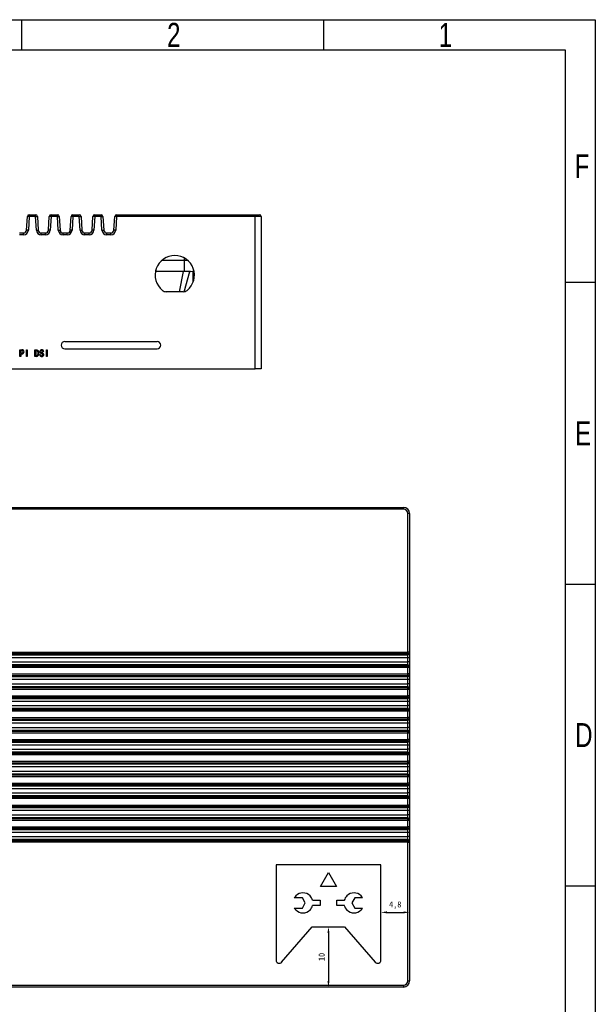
# Model space of a CAD drawing. Header units: millimetres. Extents: x 1601 to 1791, y 2186 to 2473.
# Tile 4 of 4: x 1696 to 1791, y 2310 to 2473. Entities that reach past the tile are written whole.
import ezdxf

# ---------------------------------------------------------------- set-up
doc = ezdxf.new("R2010")
doc.units = ezdxf.units.MM
doc.styles.add('SLDTEXTSTYLE1', font='TXT', dxfattribs={"width": 0.75})
doc.styles.add('黑体高度1mm', font='simhei.ttf', dxfattribs={"height": 1})
doc.dimstyles.new('绿色高度4mm', dxfattribs={"dimtxt": 1, "dimasz": 1, "dimexe": 0, "dimexo": 0, "dimtad": 1, "dimdec": 1, "dimtxsty": '黑体高度1mm', "dimcen": 2.5, "dimclrd": 3, "dimclre": 3, "dimclrt": 3, "dimadec": 0, "dimazin": 0, "dimtfac": 1, "dimtdec": 1, "dimtmove": 0, "dimatfit": 3, "dimfxl": 1, "dimarcsym": 0})

# ---------------------------------------------------------------- blocks, each defined once
blk = doc.blocks.new('*D34')
at = {"color": 3, "lineweight": -2, "transparency": 16777216}
blk.add_line((1747.25, 2321.94), (1747.25, 2313.98), dxfattribs=at)
at = {"color": 3, "transparency": 16777216}
for points in [[(1747.08, 2321.94), (1747.42, 2321.94), (1747.25, 2322.94)], [(1747.08, 2313.98), (1747.42, 2313.98), (1747.25, 2312.98)]]:
    blk.add_solid(points, dxfattribs=at)
at = {"layer": 'Defpoints', "color": 0, "transparency": 16777216}
for p in [(1747.25, 2322.94), (1747.25, 2312.98), (1747.25, 2312.98)]:
    blk.add_point(p, dxfattribs=at)
at = {"color": 3, "transparency": 16777216, "insert": (1746.12, 2317.96), "char_height": 1, "attachment_point": 5, "rotation": 90, "style": '黑体高度1mm'}
blk.add_mtext('10', dxfattribs=at)
blk = doc.blocks.new('*D35')
at = {"color": 3, "lineweight": -2, "transparency": 16777216}
blk.add_line((1756.93, 2325.35), (1759.69, 2325.35), dxfattribs=at)
at = {"color": 3, "transparency": 16777216}
for points in [[(1756.93, 2325.51), (1756.93, 2325.18), (1755.93, 2325.35)], [(1759.69, 2325.51), (1759.69, 2325.18), (1760.69, 2325.35)]]:
    blk.add_solid(points, dxfattribs=at)
at = {"layer": 'Defpoints', "color": 0, "transparency": 16777216}
for p in [(1755.93, 2325.35), (1760.69, 2325.35), (1760.69, 2325.35)]:
    blk.add_point(p, dxfattribs=at)
at = {"color": 3, "transparency": 16777216, "insert": (1758.31, 2326.53), "char_height": 1, "attachment_point": 5, "style": '黑体高度1mm'}
blk.add_mtext('4,8', dxfattribs=at)

msp = doc.modelspace()

# ---------------------------------------------------------------- linework, layer by layer
at = {"color": 7, "linetype": 'Continuous', "lineweight": -3}
for p, q in [((1601.46, 2473.23), (1791.46, 2473.23)), ((1696.46, 2468.23), (1696.46, 2473.23)), ((1746.46, 2468.23), (1746.46, 2473.23)), ((1791.46, 2473.23), (1791.46, 2186.23)), ((1606.46, 2468.23), (1786.46, 2468.23)), ((1786.46, 2468.23), (1786.46, 2191.23)), ((1697.24, 2438.38), (1697.37, 2440.63)), ((1697.67, 2440.61), (1697.37, 2440.63)), ((1697.67, 2440.61), (1697.54, 2438.36)), ((1697.67, 2440.61), (1697.67, 2440.91)), ((1697.67, 2440.91), (1698.73, 2440.91)), ((1698.73, 2440.61), (1697.67, 2440.61)), ((1698.73, 2440.61), (1698.73, 2440.91)), ((1698.73, 2440.61), (1699.03, 2440.63)), ((1698.87, 2438.36), (1698.73, 2440.61)), ((1699.03, 2440.63), (1699.17, 2438.38)), ((1700.86, 2438.38), (1700.99, 2440.63)), ((1701.29, 2440.61), (1700.99, 2440.63)), ((1701.29, 2440.61), (1701.16, 2438.36)), ((1701.29, 2440.61), (1701.29, 2440.91)), ((1701.29, 2440.91), (1702.35, 2440.91)), ((1702.35, 2440.61), (1701.29, 2440.61)), ((1702.35, 2440.61), (1702.35, 2440.91)), ((1702.35, 2440.61), (1702.65, 2440.63)), ((1702.48, 2438.36), (1702.35, 2440.61)), ((1702.65, 2440.63), (1702.78, 2438.38)), ((1704.47, 2438.38), (1704.61, 2440.63)), ((1704.91, 2440.61), (1704.61, 2440.63)), ((1704.91, 2440.61), (1704.77, 2438.36)), ((1704.91, 2440.61), (1704.91, 2440.91)), ((1704.91, 2440.91), (1705.97, 2440.91)), ((1705.97, 2440.61), (1704.91, 2440.61)), ((1705.97, 2440.61), (1705.97, 2440.91)), ((1705.97, 2440.61), (1706.27, 2440.63)), ((1706.1, 2438.36), (1705.97, 2440.61)), ((1706.27, 2440.63), (1706.4, 2438.38)), ((1708.09, 2438.38), (1708.23, 2440.63)), ((1708.53, 2440.61), (1708.23, 2440.63)), ((1708.53, 2440.61), (1708.39, 2438.36)), ((1708.53, 2440.61), (1708.53, 2440.91)), ((1708.53, 2440.91), (1709.58, 2440.91)), ((1709.58, 2440.61), (1708.53, 2440.61)), ((1709.58, 2440.61), (1709.58, 2440.91)), ((1709.58, 2440.61), (1709.88, 2440.63)), ((1709.72, 2438.36), (1709.58, 2440.61)), ((1709.88, 2440.63), (1710.02, 2438.38)), ((1711.71, 2438.38), (1711.85, 2440.63)), ((1712.15, 2440.61), (1711.85, 2440.63)), ((1712.15, 2440.61), (1712.01, 2438.36)), ((1712.15, 2440.61), (1712.15, 2440.91)), ((1712.15, 2440.91), (1735.12, 2440.91)), ((1735.12, 2440.61), (1712.15, 2440.61)), ((1735.12, 2440.61), (1735.12, 2440.91)), ((1735.12, 2440.91), (1735.82, 2440.91)), ((1735.12, 2415.41), (1735.12, 2440.61)), ((1736.12, 2440.61), (1735.12, 2440.61)), ((1736.12, 2440.61), (1736.12, 2415.41)), ((1696.05, 2437.91), (1696.74, 2437.91)), ((1696.74, 2437.61), (1696.05, 2437.61)), ((1696.74, 2437.61), (1696.74, 2437.91)), ((1697.54, 2438.36), (1697.24, 2438.38)), ((1698.87, 2438.36), (1699.17, 2438.38)), ((1699.66, 2437.61), (1699.66, 2437.91)), ((1699.66, 2437.91), (1700.36, 2437.91)), ((1700.36, 2437.61), (1699.66, 2437.61)), ((1700.36, 2437.61), (1700.36, 2437.91)), ((1701.16, 2438.36), (1700.86, 2438.38)), ((1702.48, 2438.36), (1702.78, 2438.38)), ((1703.28, 2437.61), (1703.28, 2437.91)), ((1703.28, 2437.91), (1703.98, 2437.91)), ((1703.98, 2437.61), (1703.28, 2437.61)), ((1703.98, 2437.61), (1703.98, 2437.91)), ((1704.77, 2438.36), (1704.47, 2438.38)), ((1706.1, 2438.36), (1706.4, 2438.38)), ((1706.9, 2437.61), (1706.9, 2437.91)), ((1706.9, 2437.91), (1707.59, 2437.91)), ((1707.59, 2437.61), (1706.9, 2437.61)), ((1707.59, 2437.61), (1707.59, 2437.91)), ((1708.39, 2438.36), (1708.09, 2438.38)), ((1709.72, 2438.36), (1710.02, 2438.38)), ((1710.52, 2437.61), (1710.52, 2437.91)), ((1710.52, 2437.91), (1711.21, 2437.91)), ((1711.21, 2437.61), (1710.52, 2437.61)), ((1711.21, 2437.61), (1711.21, 2437.91)), ((1712.01, 2438.36), (1711.71, 2438.38)), ((1723.38, 2431.51), (1723.38, 2433.41)), ((1718.65, 2431.51), (1718.59, 2431.51)), ((1723.38, 2431.51), (1718.65, 2431.51)), ((1723.33, 2428.17), (1724.29, 2431.51)), ((1724.38, 2431.51), (1723.38, 2431.51)), ((1786.46, 2429.73), (1791.46, 2429.73)), ((1723.2, 2428.16), (1720.37, 2428.16)), ((1703.56, 2419.91), (1718.86, 2419.91)), ((1696.14, 2417.44), (1696.14, 2418.54)), ((1696.14, 2418.54), (1696.48, 2418.54)), ((1696.29, 2417.44), (1696.14, 2417.44)), ((1696.44, 2418.42), (1696.29, 2418.42)), ((1696.29, 2418.42), (1696.29, 2418)), ((1696.29, 2418), (1696.44, 2418)), ((1696.48, 2417.87), (1696.29, 2417.87)), ((1696.29, 2417.87), (1696.29, 2417.44)), ((1697.21, 2417.44), (1697.21, 2418.54)), ((1697.21, 2418.54), (1697.36, 2418.54)), ((1697.36, 2417.44), (1697.21, 2417.44)), ((1697.36, 2418.54), (1697.36, 2417.44)), ((1698.6, 2417.44), (1698.6, 2418.54)), ((1698.6, 2418.54), (1698.82, 2418.54)), ((1698.82, 2417.44), (1698.6, 2417.44)), ((1698.82, 2418.42), (1698.75, 2418.42)), ((1698.75, 2418.42), (1698.75, 2417.57)), ((1698.75, 2417.57), (1698.82, 2417.57)), ((1699.41, 2417.75), (1699.41, 2417.79)), ((1699.41, 2417.79), (1699.56, 2417.79)), ((1699.56, 2417.79), (1699.56, 2417.75)), ((1700.07, 2418.24), (1699.92, 2418.24)), ((1700.51, 2417.44), (1700.51, 2418.54)), ((1700.51, 2418.54), (1700.65, 2418.54)), ((1700.65, 2417.44), (1700.51, 2417.44)), ((1700.65, 2418.54), (1700.65, 2417.44)), ((1703.56, 2418.71), (1718.86, 2418.71)), ((1657.67, 2415.41), (1735.12, 2415.41)), ((1736.12, 2415.41), (1735.12, 2415.41)), ((1631.19, 2392.43), (1759.69, 2392.43)), ((1759.69, 2392.13), (1631.19, 2392.13)), ((1759.69, 2392.43), (1759.69, 2392.13)), ((1760.69, 2391.43), (1760.39, 2391.43)), ((1760.39, 2368.47), (1760.39, 2391.43)), ((1760.69, 2391.43), (1760.69, 2368.47)), ((1786.46, 2379.73), (1791.46, 2379.73)), ((1630.49, 2368.47), (1760.39, 2368.47)), ((1760.69, 2368.47), (1760.39, 2368.47)), ((1760.39, 2368.17), (1760.39, 2368.47)), ((1760.69, 2368.47), (1760.69, 2368.33)), ((1760.39, 2368.17), (1630.49, 2368.17)), ((1630.49, 2368.03), (1760.39, 2368.03)), ((1760.39, 2367.53), (1630.49, 2367.53)), ((1630.49, 2366.84), (1760.39, 2366.84)), ((1760.39, 2368.03), (1760.39, 2368.17)), ((1760.39, 2367.53), (1760.39, 2368.03)), ((1760.69, 2367.53), (1760.39, 2367.53)), ((1760.39, 2366.84), (1760.39, 2367.53)), ((1760.39, 2366.34), (1760.39, 2366.84)), ((1760.69, 2366.84), (1760.39, 2366.84)), ((1760.69, 2368.33), (1760.69, 2367.53)), ((1760.69, 2367.53), (1760.69, 2366.84)), ((1760.69, 2366.84), (1760.69, 2366.04)), ((1760.39, 2366.34), (1630.49, 2366.34)), ((1630.49, 2366.2), (1760.39, 2366.2)), ((1760.39, 2365.9), (1630.49, 2365.9)), ((1760.39, 2366.2), (1760.39, 2366.34)), ((1760.39, 2365.9), (1760.39, 2366.2)), ((1760.69, 2365.9), (1760.39, 2365.9)), ((1760.39, 2364.85), (1760.39, 2365.9)), ((1760.69, 2366.04), (1760.69, 2365.9)), ((1760.69, 2365.9), (1760.69, 2364.85)), ((1630.49, 2364.85), (1760.39, 2364.85)), ((1760.39, 2364.55), (1630.49, 2364.55)), ((1630.49, 2364.41), (1760.39, 2364.41)), ((1760.39, 2363.91), (1630.49, 2363.91)), ((1760.69, 2364.85), (1760.39, 2364.85)), ((1760.39, 2364.55), (1760.39, 2364.85)), ((1760.39, 2364.41), (1760.39, 2364.55)), ((1760.39, 2363.91), (1760.39, 2364.41)), ((1760.69, 2363.91), (1760.39, 2363.91)), ((1760.39, 2363.22), (1760.39, 2363.91)), ((1760.69, 2364.85), (1760.69, 2364.71)), ((1760.69, 2364.71), (1760.69, 2363.91)), ((1760.69, 2363.91), (1760.69, 2363.22)), ((1630.49, 2363.22), (1760.39, 2363.22)), ((1760.39, 2362.72), (1630.49, 2362.72)), ((1630.49, 2362.58), (1760.39, 2362.58)), ((1760.39, 2362.28), (1630.49, 2362.28)), ((1760.39, 2362.72), (1760.39, 2363.22)), ((1760.69, 2363.22), (1760.39, 2363.22)), ((1760.39, 2362.58), (1760.39, 2362.72)), ((1760.39, 2362.28), (1760.39, 2362.58)), ((1760.39, 2361.23), (1760.39, 2362.28)), ((1760.69, 2362.28), (1760.39, 2362.28)), ((1760.69, 2363.22), (1760.69, 2362.42)), ((1760.69, 2362.42), (1760.69, 2362.28)), ((1760.69, 2362.28), (1760.69, 2361.23)), ((1630.49, 2361.23), (1760.39, 2361.23)), ((1760.39, 2360.93), (1630.49, 2360.93)), ((1630.49, 2360.79), (1760.39, 2360.79)), ((1760.39, 2360.93), (1760.39, 2361.23)), ((1760.69, 2361.23), (1760.39, 2361.23)), ((1760.39, 2360.79), (1760.39, 2360.93)), ((1760.39, 2360.29), (1760.39, 2360.79)), ((1760.69, 2361.23), (1760.69, 2361.09)), ((1760.69, 2361.09), (1760.69, 2360.29)), ((1760.39, 2360.29), (1630.49, 2360.29)), ((1630.49, 2359.6), (1760.39, 2359.6)), ((1760.39, 2359.1), (1630.49, 2359.1)), ((1630.49, 2358.96), (1760.39, 2358.96)), ((1760.69, 2360.29), (1760.39, 2360.29)), ((1760.39, 2359.6), (1760.39, 2360.29)), ((1760.39, 2359.1), (1760.39, 2359.6)), ((1760.69, 2359.6), (1760.39, 2359.6)), ((1760.39, 2358.96), (1760.39, 2359.1)), ((1760.39, 2358.66), (1760.39, 2358.96)), ((1760.69, 2360.29), (1760.69, 2359.6)), ((1760.69, 2359.6), (1760.69, 2358.8)), ((1760.69, 2358.8), (1760.69, 2358.66)), ((1760.39, 2358.66), (1630.49, 2358.66)), ((1630.49, 2357.61), (1760.39, 2357.61)), ((1760.39, 2357.31), (1630.49, 2357.31)), ((1630.49, 2357.17), (1760.39, 2357.17)), ((1760.39, 2357.61), (1760.39, 2358.66)), ((1760.69, 2358.66), (1760.39, 2358.66)), ((1760.39, 2357.31), (1760.39, 2357.61)), ((1760.69, 2357.61), (1760.39, 2357.61)), ((1760.39, 2357.17), (1760.39, 2357.31)), ((1760.39, 2356.67), (1760.39, 2357.17)), ((1760.69, 2358.66), (1760.69, 2357.61)), ((1760.69, 2357.61), (1760.69, 2357.47)), ((1760.69, 2357.47), (1760.69, 2356.67)), ((1760.39, 2356.67), (1630.49, 2356.67)), ((1630.49, 2355.98), (1760.39, 2355.98)), ((1760.39, 2355.48), (1630.49, 2355.48)), ((1760.69, 2356.67), (1760.39, 2356.67)), ((1760.39, 2355.98), (1760.39, 2356.67)), ((1760.39, 2355.48), (1760.39, 2355.98)), ((1760.69, 2355.98), (1760.39, 2355.98)), ((1760.39, 2355.34), (1760.39, 2355.48)), ((1760.69, 2356.67), (1760.69, 2355.98)), ((1760.69, 2355.98), (1760.69, 2355.18)), ((1630.49, 2355.34), (1760.39, 2355.34)), ((1760.39, 2355.04), (1630.49, 2355.04)), ((1630.49, 2353.99), (1760.39, 2353.99)), ((1760.39, 2355.04), (1760.39, 2355.34)), ((1760.69, 2355.04), (1760.39, 2355.04)), ((1760.39, 2353.99), (1760.39, 2355.04)), ((1760.39, 2353.69), (1760.39, 2353.99)), ((1760.69, 2353.99), (1760.39, 2353.99)), ((1760.69, 2355.18), (1760.69, 2355.04)), ((1760.69, 2355.04), (1760.69, 2353.99)), ((1760.69, 2353.99), (1760.69, 2353.85)), ((1760.69, 2353.85), (1760.69, 2353.05)), ((1760.39, 2353.69), (1630.49, 2353.69)), ((1630.49, 2353.55), (1760.39, 2353.55)), ((1760.39, 2353.05), (1630.49, 2353.05)), ((1630.49, 2352.36), (1760.39, 2352.36)), ((1760.39, 2353.55), (1760.39, 2353.69)), ((1760.39, 2353.05), (1760.39, 2353.55)), ((1760.69, 2353.05), (1760.39, 2353.05)), ((1760.39, 2352.36), (1760.39, 2353.05)), ((1760.39, 2351.86), (1760.39, 2352.36)), ((1760.69, 2352.36), (1760.39, 2352.36)), ((1760.69, 2353.05), (1760.69, 2352.36)), ((1760.69, 2352.36), (1760.69, 2351.56)), ((1760.39, 2351.86), (1630.49, 2351.86)), ((1630.49, 2351.73), (1760.39, 2351.73)), ((1760.39, 2351.43), (1630.49, 2351.43)), ((1760.39, 2351.73), (1760.39, 2351.86)), ((1760.39, 2351.43), (1760.39, 2351.73)), ((1760.69, 2351.43), (1760.39, 2351.43)), ((1760.39, 2350.37), (1760.39, 2351.43)), ((1760.69, 2351.56), (1760.69, 2351.43)), ((1760.69, 2351.43), (1760.69, 2350.37)), ((1630.49, 2350.37), (1760.39, 2350.37)), ((1760.39, 2350.07), (1630.49, 2350.07)), ((1630.49, 2349.93), (1760.39, 2349.93)), ((1760.39, 2349.44), (1630.49, 2349.44)), ((1760.39, 2350.07), (1760.39, 2350.37)), ((1760.69, 2350.37), (1760.39, 2350.37)), ((1760.39, 2349.93), (1760.39, 2350.07)), ((1760.39, 2349.44), (1760.39, 2349.93)), ((1760.69, 2349.44), (1760.39, 2349.44)), ((1760.39, 2348.74), (1760.39, 2349.44)), ((1760.69, 2350.37), (1760.69, 2350.23)), ((1760.69, 2350.23), (1760.69, 2349.44)), ((1760.69, 2349.44), (1760.69, 2348.74)), ((1630.49, 2348.74), (1760.39, 2348.74)), ((1760.39, 2348.24), (1630.49, 2348.24)), ((1630.49, 2348.11), (1760.39, 2348.11)), ((1760.39, 2347.81), (1630.49, 2347.81)), ((1760.39, 2348.24), (1760.39, 2348.74)), ((1760.69, 2348.74), (1760.39, 2348.74)), ((1760.39, 2348.11), (1760.39, 2348.24)), ((1760.39, 2347.81), (1760.39, 2348.11)), ((1760.39, 2346.75), (1760.39, 2347.81)), ((1760.69, 2347.81), (1760.39, 2347.81)), ((1760.69, 2348.74), (1760.69, 2347.94)), ((1760.69, 2347.94), (1760.69, 2347.81)), ((1760.69, 2347.81), (1760.69, 2346.75)), ((1630.49, 2346.75), (1760.39, 2346.75)), ((1760.39, 2346.45), (1630.49, 2346.45)), ((1630.49, 2346.32), (1760.39, 2346.32)), ((1760.39, 2345.82), (1630.49, 2345.82)), ((1760.39, 2346.45), (1760.39, 2346.75)), ((1760.69, 2346.75), (1760.39, 2346.75)), ((1760.39, 2346.32), (1760.39, 2346.45)), ((1760.39, 2345.82), (1760.39, 2346.32)), ((1760.69, 2345.82), (1760.39, 2345.82)), ((1760.39, 2345.12), (1760.39, 2345.82)), ((1760.69, 2346.75), (1760.69, 2346.62)), ((1760.69, 2346.62), (1760.69, 2345.82)), ((1760.69, 2345.82), (1760.69, 2345.12)), ((1630.49, 2345.12), (1760.39, 2345.12)), ((1760.39, 2344.63), (1630.49, 2344.63)), ((1630.49, 2344.49), (1760.39, 2344.49)), ((1760.39, 2344.19), (1630.49, 2344.19)), ((1760.39, 2344.63), (1760.39, 2345.12)), ((1760.69, 2345.12), (1760.39, 2345.12)), ((1760.39, 2344.49), (1760.39, 2344.63)), ((1760.39, 2344.19), (1760.39, 2344.49)), ((1760.39, 2343.13), (1760.39, 2344.19)), ((1760.69, 2344.19), (1760.39, 2344.19)), ((1760.69, 2345.12), (1760.69, 2344.33)), ((1760.69, 2344.33), (1760.69, 2344.19)), ((1760.69, 2344.19), (1760.69, 2343.13)), ((1630.49, 2343.13), (1760.39, 2343.13)), ((1760.39, 2342.83), (1630.49, 2342.83)), ((1630.49, 2342.7), (1760.39, 2342.7)), ((1760.39, 2342.83), (1760.39, 2343.13)), ((1760.69, 2343.13), (1760.39, 2343.13)), ((1760.39, 2342.7), (1760.39, 2342.83)), ((1760.39, 2342.2), (1760.39, 2342.7)), ((1760.69, 2343.13), (1760.69, 2343)), ((1760.69, 2343), (1760.69, 2342.2)), ((1760.39, 2342.2), (1630.49, 2342.2)), ((1630.49, 2341.51), (1760.39, 2341.51)), ((1760.39, 2341.01), (1630.49, 2341.01)), ((1630.49, 2340.87), (1760.39, 2340.87)), ((1760.69, 2342.2), (1760.39, 2342.2)), ((1760.39, 2341.51), (1760.39, 2342.2)), ((1760.39, 2341.01), (1760.39, 2341.51)), ((1760.69, 2341.51), (1760.39, 2341.51)), ((1760.39, 2340.87), (1760.39, 2341.01)), ((1760.39, 2340.57), (1760.39, 2340.87)), ((1760.69, 2342.2), (1760.69, 2341.51)), ((1760.69, 2341.51), (1760.69, 2340.71)), ((1760.39, 2340.57), (1630.49, 2340.57)), ((1630.49, 2339.52), (1760.39, 2339.52)), ((1760.39, 2339.22), (1630.49, 2339.22)), ((1760.39, 2339.52), (1760.39, 2340.57)), ((1760.69, 2340.57), (1760.39, 2340.57)), ((1760.69, 2339.52), (1760.39, 2339.52)), ((1760.39, 2339.22), (1760.39, 2339.52)), ((1760.39, 2339.08), (1760.39, 2339.22)), ((1760.69, 2340.71), (1760.69, 2340.57)), ((1760.69, 2340.57), (1760.69, 2339.52)), ((1760.69, 2339.52), (1760.69, 2339.38)), ((1760.69, 2339.38), (1760.69, 2338.58)), ((1630.49, 2339.08), (1760.39, 2339.08)), ((1760.39, 2338.58), (1630.49, 2338.58)), ((1630.49, 2337.89), (1760.39, 2337.89)), ((1760.39, 2338.58), (1760.39, 2339.08)), ((1760.69, 2338.58), (1760.39, 2338.58)), ((1760.39, 2337.89), (1760.39, 2338.58)), ((1760.39, 2337.39), (1760.39, 2337.89)), ((1760.69, 2337.89), (1760.39, 2337.89)), ((1760.69, 2338.58), (1760.69, 2337.89)), ((1760.69, 2337.89), (1760.69, 2337.09)), ((1760.39, 2337.39), (1630.49, 2337.39)), ((1630.49, 2337.25), (1760.39, 2337.25)), ((1760.39, 2336.95), (1630.49, 2336.95)), ((1760.39, 2337.25), (1760.39, 2337.39)), ((1760.39, 2336.95), (1760.39, 2337.25)), ((1760.39, 2313.98), (1760.39, 2336.95)), ((1760.39, 2336.95), (1760.69, 2336.95)), ((1760.69, 2337.09), (1760.69, 2336.95)), ((1760.69, 2336.95), (1760.69, 2313.98)), ((1755.93, 2333.24), (1738.57, 2333.24)), ((1738.57, 2333.24), (1738.57, 2317.45)), ((1755.93, 2317.45), (1755.93, 2333.24)), ((1745.92, 2329.65), (1747.25, 2331.95)), ((1747.25, 2331.95), (1748.58, 2329.65)), ((1748.58, 2329.65), (1745.92, 2329.65)), ((1786.46, 2329.73), (1791.46, 2329.73)), ((1742.92, 2327.77), (1741.59, 2327.77)), ((1743.37, 2326.92), (1742.92, 2327.77)), ((1751.59, 2327.77), (1751.13, 2326.92)), ((1752.91, 2327.77), (1751.59, 2327.77)), ((1741.59, 2326.06), (1742.92, 2326.06)), ((1742.92, 2326.06), (1743.37, 2326.92)), ((1744.63, 2327.34), (1745.85, 2327.34)), ((1745.85, 2326.49), (1744.63, 2326.49)), ((1745.85, 2327.34), (1745.85, 2326.49)), ((1748.65, 2326.49), (1748.65, 2327.34)), ((1748.65, 2327.34), (1749.88, 2327.34)), ((1749.88, 2326.49), (1748.65, 2326.49)), ((1751.13, 2326.92), (1751.59, 2326.06)), ((1751.59, 2326.06), (1752.91, 2326.06)), ((1739.49, 2317.1), (1744.57, 2322.94)), ((1744.57, 2322.94), (1749.93, 2322.94)), ((1749.93, 2322.94), (1755.01, 2317.1)), ((1631.19, 2313.28), (1759.69, 2313.28)), ((1759.69, 2313.28), (1759.69, 2312.98)), ((1760.39, 2313.98), (1760.69, 2313.98)), ((1759.69, 2312.98), (1631.19, 2312.98))]:
    msp.add_line(p, q, dxfattribs=at)
at = {"color": 8, "linetype": 'Continuous', "lineweight": -3}
for p, q in [((1723.38, 2433.41), (1723.4, 2433.73)), ((1719.7, 2433.41), (1723.38, 2433.41)), ((1718.65, 2431.51), (1718.65, 2431.77)), ((1722.58, 2428.16), (1723.26, 2431.51)), ((1724.84, 2429.81), (1724.81, 2431.56))]:
    msp.add_line(p, q, dxfattribs=at)
at = {"color": 7, "linetype": 'Continuous', "lineweight": -3, "flags": 128}
for points in [[(1724.38, 2431.51), (1724.76, 2431.55), (1724.96, 2431.6)], [(1696.67, 2418.21), (1696.67, 2418.28), (1696.64, 2418.34), (1696.6, 2418.39), (1696.52, 2418.41), (1696.44, 2418.42)], [(1696.44, 2418), (1696.51, 2418), (1696.57, 2418.02), (1696.63, 2418.06), (1696.66, 2418.13), (1696.67, 2418.21)], [(1698.82, 2418.54), (1698.94, 2418.53), (1699.05, 2418.5), (1699.15, 2418.44), (1699.22, 2418.35), (1699.26, 2418.23), (1699.28, 2418.11), (1699.28, 2417.99)], [(1699.13, 2417.99), (1699.13, 2418.09), (1699.11, 2418.19), (1699.08, 2418.29), (1699.03, 2418.35), (1698.97, 2418.39), (1698.9, 2418.41), (1698.82, 2418.42)], [(1698.82, 2417.57), (1698.9, 2417.57), (1698.97, 2417.59), (1699.03, 2417.64), (1699.08, 2417.69), (1699.11, 2417.79), (1699.13, 2417.89), (1699.13, 2417.99)], [(1699.59, 2418.27), (1699.6, 2418.2), (1699.66, 2418.14), (1699.8, 2418.07)]]:
    msp.add_lwpolyline(points, dxfattribs=at)
at = {"color": 7, "linetype": 'Continuous', "lineweight": -3}
for centre, radius, start, end in [((1697.67, 2440.61), 0.3, 90, 176.5), ((1698.73, 2440.61), 0.3, 3.5, 90), ((1701.29, 2440.61), 0.3, 90, 176.5), ((1702.35, 2440.61), 0.3, 3.5, 90), ((1704.91, 2440.61), 0.3, 90, 176.5), ((1705.97, 2440.61), 0.3, 3.5, 90), ((1708.53, 2440.61), 0.3, 90, 176.5), ((1709.58, 2440.61), 0.3, 3.5, 90), ((1712.15, 2440.61), 0.3, 90, 176.5), ((1735.82, 2440.61), 0.3, 0, 90), ((1696.74, 2438.41), 0.5, 270, 356.5), ((1696.74, 2438.41), 0.8, 270, 356.5), ((1699.66, 2438.41), 0.8, 183.5, 270), ((1699.66, 2438.41), 0.5, 183.5, 270), ((1700.36, 2438.41), 0.5, 270, 356.5), ((1700.36, 2438.41), 0.8, 270, 356.5), ((1703.28, 2438.41), 0.8, 183.5, 270), ((1703.28, 2438.41), 0.5, 183.5, 270), ((1703.98, 2438.41), 0.5, 270, 356.5), ((1703.98, 2438.41), 0.8, 270, 356.5), ((1706.9, 2438.41), 0.8, 183.5, 270), ((1706.9, 2438.41), 0.5, 183.5, 270), ((1707.59, 2438.41), 0.5, 270, 356.5), ((1707.59, 2438.41), 0.8, 270, 356.5), ((1710.52, 2438.41), 0.8, 183.5, 270), ((1710.52, 2438.41), 0.5, 183.5, 270), ((1711.21, 2438.41), 0.5, 270, 356.5), ((1711.21, 2438.41), 0.8, 270, 356.5), ((1721.79, 2430.91), 3.25, 308.9424, 231.0576), ((1720.37, 2429.16), 1, 231.0576, 270), ((1723.2, 2429.16), 1, 270, 308.9424), ((1703.56, 2419.31), 0.6, 90, 270), ((1718.86, 2419.31), 0.6, 270, 90), ((1696.5, 2418.23), 0.318, 356.7681, 94.3232), ((1696.5, 2418.19), 0.317, 265.675, 3.2337), ((1698.83, 2417.9), 0.462, 268.8472, 10.6197), ((1699.73, 2417.74), 0.314, 179.6126, 274.8788), ((1699.74, 2418.25), 0.303, 87.5971, 180.016), ((1699.79, 2418.3), 0.352, 188.3319, 260.4089), ((1699.75, 2417.74), 0.188, 176.6249, 271.4967), ((1699.74, 2418.28), 0.151, 83.9512, 181.4676), ((1699.67, 2417.67), 0.289, 12.998, 78.6626), ((1699.77, 2418.25), 0.302, 357.4731, 92.5269), ((1699.76, 2418.26), 0.165, 352.4766, 91.2792), ((1699.78, 2417.75), 0.317, 264.5046, 1.0902), ((1699.77, 2417.73), 0.181, 264.0182, 2.1635), ((1699.71, 2417.69), 0.39, 8.5059, 76.7222), ((1759.69, 2391.43), 1, 0, 90), ((1759.69, 2391.43), 0.7, 0, 90), ((1760.39, 2368.47), 0.3, 269.9466, 359.9465), ((1760.39, 2368.33), 0.3, 269.9466, 359.9465), ((1760.39, 2366.04), 0.3, 0.0535, 90.0534), ((1760.39, 2365.9), 0.3, 0.0535, 90.0534), ((1760.39, 2364.85), 0.3, 269.9466, 359.9465), ((1760.39, 2364.71), 0.3, 269.9466, 359.9465), ((1760.39, 2362.42), 0.3, 0.0535, 90.0534), ((1760.39, 2362.28), 0.3, 0.0535, 90.0534), ((1760.39, 2361.23), 0.3, 269.9466, 359.9465), ((1760.39, 2361.09), 0.3, 269.9466, 359.9465), ((1760.39, 2358.8), 0.3, 0.0535, 90.0534), ((1760.39, 2358.66), 0.3, 0.0535, 90.0534), ((1760.39, 2357.61), 0.3, 269.9466, 359.9465), ((1760.39, 2357.47), 0.3, 269.9466, 359.9465), ((1760.39, 2355.18), 0.3, 0.0535, 90.0534), ((1760.39, 2355.04), 0.3, 0.0535, 90.0534), ((1760.39, 2353.99), 0.3, 269.9466, 359.9465), ((1760.39, 2353.85), 0.3, 269.9466, 359.9465), ((1760.39, 2351.56), 0.3, 0.0535, 90.0534), ((1760.39, 2351.43), 0.3, 0.0535, 90.0534), ((1760.39, 2350.37), 0.3, 269.9466, 359.9465), ((1760.39, 2350.23), 0.3, 269.9466, 359.9465), ((1760.39, 2347.94), 0.3, 0.0535, 90.0534), ((1760.39, 2347.81), 0.3, 0.0535, 90.0534), ((1760.39, 2346.75), 0.3, 269.9466, 359.9465), ((1760.39, 2346.62), 0.3, 269.9466, 359.9465), ((1760.39, 2344.33), 0.3, 0.0535, 90.0534), ((1760.39, 2344.19), 0.3, 0.0535, 90.0534), ((1760.39, 2343.13), 0.3, 269.9466, 359.9465), ((1760.39, 2343), 0.3, 269.9466, 359.9465), ((1760.39, 2340.71), 0.3, 0.0535, 90.0534), ((1760.39, 2340.57), 0.3, 0.0535, 90.0534), ((1760.39, 2339.52), 0.3, 269.9466, 359.9465), ((1760.39, 2339.38), 0.3, 269.9466, 359.9465), ((1760.39, 2337.09), 0.3, 0.0535, 90.0534), ((1760.39, 2336.95), 0.3, 0.0535, 90.0534), ((1743.02, 2326.91), 1.67, 135.008, 148.9064), ((1743.02, 2326.92), 1.66, 44.9616, 135.0384), ((1743.02, 2326.92), 1.66, 14.8576, 45.0584), ((1751.48, 2326.92), 1.66, 134.9469, 165.1346), ((1751.48, 2326.92), 1.66, 44.9617, 135.0383), ((1751.48, 2326.91), 1.67, 31.0715, 45.0033), ((1743.02, 2326.92), 1.67, 211.0926, 224.993), ((1743.02, 2326.91), 1.66, 314.9409, 345.1455), ((1751.48, 2326.91), 1.66, 194.8616, 225.0564), ((1751.48, 2326.92), 1.67, 315.0036, 328.9215), ((1743.02, 2326.91), 1.66, 224.9612, 315.0388), ((1751.48, 2326.91), 1.66, 224.9601, 315.0399), ((1739.1, 2317.44), 0.526, 179.7439, 319.2258), ((1755.41, 2317.44), 0.526, 220.77, 0.2626), ((1759.69, 2313.98), 0.7, 270, 0), ((1759.69, 2313.98), 1, 270, 0)]:
    msp.add_arc(centre, radius, start, end, dxfattribs=at)
at = {"color": 8, "linetype": 'Continuous', "lineweight": -3}
msp.add_ellipse((1723.38, 2433.51), major_axis=(3, -0.1), ratio=0.034832, start_param=4.714519, end_param=4.884783, dxfattribs=at)

# ---------------------------------------------------------------- texts
at = {"color": 7, "linetype": 'Continuous', "lineweight": -3, "char_height": 3.97, "attachment_point": 2, "style": 'SLDTEXTSTYLE1'}
for s, insert in [('2', (1721.62, 2472.7)), ('1', (1766.62, 2472.7)), ('F', (1789.25, 2450.95)), ('E', (1789.43, 2406.7)), ('D', (1789.56, 2356.7))]:
    msp.add_mtext(s, dxfattribs=dict(at, insert=insert))

# ---------------------------------------------------------------- dimensions: what is measured, and where the dimension line sits
at = {"color": 3}
dim = msp.add_linear_dim(base=(1760.69, 2325.35), p1=(1755.93, 2325.35), p2=(1760.69, 2325.35), dimstyle='绿色高度4mm', dxfattribs=at)
dim.commit()
dim.dimension.update_dxf_attribs({"geometry": '*D35', "text_midpoint": (1758.31, 2326.53)})
dim = msp.add_linear_dim(base=(1747.25, 2312.98), p1=(1747.25, 2322.94), p2=(1747.25, 2312.98), angle=90, dimstyle='绿色高度4mm', dxfattribs=at)
dim.commit()
dim.dimension.update_dxf_attribs({"geometry": '*D34', "text_midpoint": (1746.12, 2317.96)})

doc.saveas('drawing.dxf')
